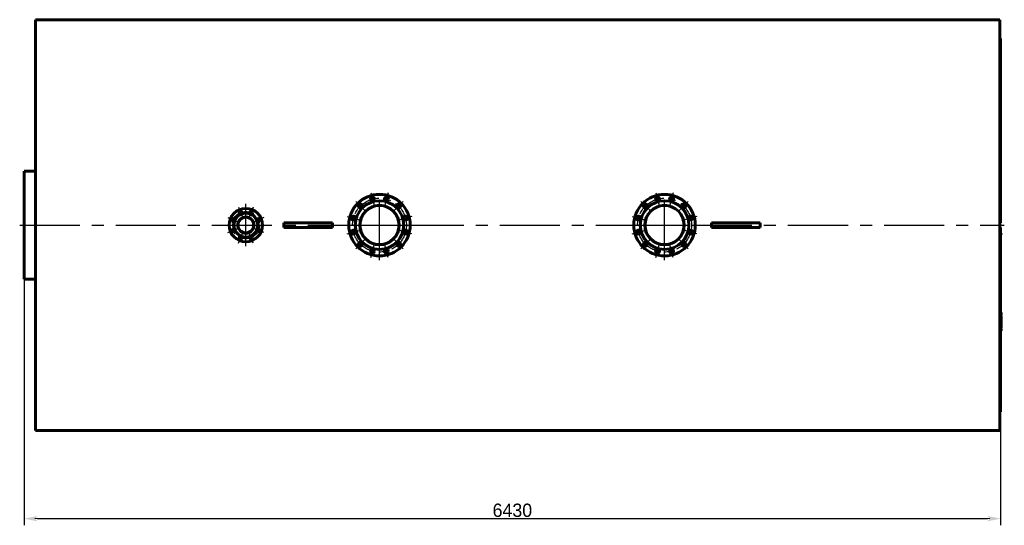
# Model space of a CAD drawing. Header units: millimetres. Extents: x 0 to 5973, y -173 to 841.
# Tile 6 of 6: x 5454 to 5973, y -158 to 108. Entities that reach past the tile are written whole.
import ezdxf

# ---------------------------------------------------------------- set-up
doc = ezdxf.new("R2010")
doc.units = ezdxf.units.MM
for name, pattern in [('CENTER_per16_scale0.498956', [25.346941, 15.841838, -3.168368, 3.168368, -3.168368]), ('CENTER_per1_scale0.354331', [18, 11.25, -2.25, 2.25, -2.25]), ('CENTER_per1_scale0.511811', [26, 16.25, -3.25, 3.25, -3.25]), ('CENTER_per5_scale0.866142', [44, 27.5, -5.5, 5.5, -5.5]), ('CENTER_per7f_scale0.995877', [50.590551, 31.619094, -6.323819, 6.323819, -6.323819]), ('CENTER_per8_scale0.996555', [50.625, 31.640625, -6.328125, 6.328125, -6.328125]), ('CENTER_perc_scale0.463818', [23.561945, 14.726216, -2.945243, 2.945243, -2.945243])]:
    doc.linetypes.add(name, pattern=pattern)
doc.styles.add('TextStyle_1', font='T-FLEX Type A.TTF', dxfattribs={"height": 7})
doc.dimstyles.new('DIM_ST_1', dxfattribs={"dimtxt": 7, "dimasz": 7, "dimexe": 3.5, "dimexo": 0, "dimgap": 0.875, "dimtad": 1, "dimlfac": 12.5, "dimrnd": 0.01, "dimdsep": 46, "dimtxsty": 'TextStyle_1', "dimblk": 'Arrow_3_C7_Status', "dimcen": 0.09, "dimclrd": 7, "dimclre": 7, "dimclrt": 7, "dimazin": 0, "dimtfac": 1, "dimtdec": 0, "dimtmove": 0, "dimatfit": 0, "dimldrblk": 'NONE', "dimfxl": 1, "dimtvp": 1, "dimtolj": 1, "dimarcsym": 0})

# ---------------------------------------------------------------- blocks, each defined once
blk = doc.blocks.new('Arrow_3_C7_Status')
at = {"color": 7, "linetype": 'Continuous', "lineweight": 0}
blk.add_line((-1, 0), (-0.8, 0), dxfattribs=at)
at = {"color": 7}
blk.add_solid([(-1, -0.2), (0, 0), (-0.8, 0), (-1, 0.2)], dxfattribs=at)
blk = doc.blocks.new('*D14')
at = {"color": 7, "lineweight": -2}
for p, q in [((-257.37, 0), (-257.37, -158.08)), ((257.03, -98.32), (257.03, -158.08)), ((-250.37, -154.58), (250.03, -154.58))]:
    blk.add_line(p, q, dxfattribs=at)
at = {"layer": 'Defpoints', "color": 0}
for p in [(-257.37, 0), (257.03, -98.32), (257.03, -154.58)]:
    blk.add_point(p, dxfattribs=at)
at = {"color": 7, "lineweight": -2, "xscale": 7, "yscale": 7, "zscale": 7}
for p, rotation in [((-257.37, -154.58), 180), ((257.03, -154.58), 360)]:
    blk.add_blockref('Arrow_3_C7_Status', p, dxfattribs=dict(at, rotation=rotation))
at = {"color": 7, "insert": (-0.17, -150.21), "char_height": 7, "attachment_point": 5, "style": 'TextStyle_1'}
blk.add_mtext('\\A1;6430{\\H0.5x;\\S^ ;}', dxfattribs=at)
blk = doc.blocks.new('_None')
blk = doc.blocks.new('Проекция_16')
at = {"color": 7, "linetype": 'Continuous', "lineweight": 60}
for p, q in [((-251.4488, 108.16), (-251.4488, -108.16)), ((-227.0488, 108.16), (-251.4488, 108.16)), ((-227.0488, 108.16), (238.472, 108.16)), ((256.632, 108.16), (238.472, 108.16)), ((256.632, 108.16), (256.632, -108.16)), ((257.032, 98.32), (256.632, 98.32)), ((257.032, 1.68824), (257.032, 98.32)), ((-257.368, 28.4), (-257.368, 28.35329)), ((-251.4488, 28.4), (-257.368, 28.4)), ((-257.368, 28.35329), (-257.368, -28.4)), ((-120.568, 1.2), (-120.33682, 1.2)), ((-120.568, -1.2), (-120.568, 1.2)), ((-118.03188, 1.2), (-120.33682, 1.2)), ((-111.248, 1.2), (-118.03188, 1.2)), ((-104.288, 1.2), (-111.248, 1.2)), ((-97.50412, 1.2), (-104.288, 1.2)), ((-95.19918, 1.2), (-97.50412, 1.2)), ((-95.19918, 1.2), (-94.968, 1.2)), ((-94.968, 1.2), (-94.968, -1.2)), ((104.792, 1.2), (105.02318, 1.2)), ((104.792, -1.2), (104.792, 1.2)), ((107.32812, 1.2), (105.02318, 1.2)), ((114.112, 1.2), (107.32812, 1.2)), ((121.072, 1.2), (114.112, 1.2)), ((127.85588, 1.2), (121.072, 1.2)), ((130.16082, 1.2), (127.85588, 1.2)), ((130.16082, 1.2), (130.392, 1.2)), ((130.392, 1.2), (130.392, -1.2)), ((257.032, 1.2), (256.632, 1.2)), ((257.032, 1.68824), (257.032, 1.2)), ((-120.33682, -1.2), (-120.568, -1.2)), ((-118.03188, -1.2), (-120.33682, -1.2)), ((-111.248, -1.2), (-118.03188, -1.2)), ((-104.288, -1.2), (-111.248, -1.2)), ((-97.50412, -1.2), (-104.288, -1.2)), ((-95.19918, -1.2), (-97.50412, -1.2)), ((-94.968, -1.2), (-95.19918, -1.2)), ((105.02318, -1.2), (104.792, -1.2)), ((107.32812, -1.2), (105.02318, -1.2)), ((114.112, -1.2), (107.32812, -1.2)), ((121.072, -1.2), (114.112, -1.2)), ((127.85588, -1.2), (121.072, -1.2)), ((130.16082, -1.2), (127.85588, -1.2)), ((130.392, -1.2), (130.16082, -1.2)), ((256.632, -1.2), (257.032, -1.2)), ((257.032, -1.2), (257.032, -1.68824)), ((257.032, -1.68824), (257.032, -98.32)), ((257.368, -4.38429), (257.032, -4.38429)), ((257.368, -4.39999), (257.032, -4.39999)), ((257.368, -4.95131), (257.032, -4.95131)), ((257.368, -4.95132), (257.032, -4.95132)), ((257.368, -4.95418), (257.032, -4.95418)), ((257.368, -4.96784), (257.032, -4.96784)), ((257.368, -4.39909), (257.368, -4.38429)), ((257.368, -4.95131), (257.368, -4.39999)), ((257.368, -4.95132), (257.368, -4.95131)), ((257.368, -4.95418), (257.368, -4.95236)), ((257.368, -4.96784), (257.368, -4.95418)), ((-257.368, -28.4), (-251.4488, -28.4)), ((257.368, -46.00001), (257.032, -46.00001)), ((257.368, -47.00822), (257.368, -46.00001)), ((257.368, -47.49669), (257.032, -47.49669)), ((257.368, -47.49762), (257.032, -47.49762)), ((257.368, -47.51421), (257.032, -47.51421)), ((257.368, -47.70207), (257.032, -47.70207)), ((257.368, -48.45964), (257.032, -48.45964)), ((257.368, -48.61602), (257.032, -48.61602)), ((257.368, -48.67848), (257.032, -48.67848)), ((257.368, -49.35165), (257.032, -49.35165)), ((257.368, -51.06615), (257.032, -51.06615)), ((257.368, -47.49669), (257.368, -47.00822)), ((257.368, -47.49762), (257.368, -47.49749)), ((257.368, -47.51421), (257.368, -47.49762)), ((257.368, -48.45964), (257.368, -47.70207)), ((257.368, -48.61602), (257.368, -48.45964)), ((257.368, -48.67773), (257.368, -48.61619)), ((257.368, -48.71141), (257.368, -48.67845)), ((257.368, -49.15961), (257.368, -48.71141)), ((257.368, -49.21012), (257.368, -49.15961)), ((257.368, -49.35025), (257.368, -49.21012)), ((257.368, -49.38367), (257.368, -49.35165)), ((257.368, -49.83432), (257.368, -49.38367)), ((257.368, -49.88374), (257.368, -49.83432)), ((257.368, -50.03036), (257.368, -49.88374)), ((257.368, -50.09619), (257.368, -50.0314)), ((257.368, -50.71623), (257.368, -50.09619)), ((257.368, -51.06521), (257.368, -50.71623)), ((257.368, -51.8246), (257.368, -51.06615)), ((257.368, -51.82383), (257.368, -51.82086)), ((257.368, -52.83146), (257.368, -51.8246)), ((257.368, -52.83146), (257.032, -52.83146)), ((257.368, -53.11208), (257.032, -53.11208)), ((257.368, -54.16105), (257.032, -54.16105)), ((257.368, -54.16105), (257.032, -54.16105)), ((257.368, -54.4093), (257.032, -54.4093)), ((257.368, -55.19941), (257.032, -55.19941)), ((257.368, -55.59999), (257.032, -55.59999)), ((257.368, -53.11208), (257.368, -52.83146)), ((257.368, -54.16105), (257.368, -53.11208)), ((257.368, -54.16105), (257.368, -54.16105)), ((257.368, -55.19941), (257.368, -54.4093)), ((257.368, -55.59999), (257.368, -55.19941)), ((256.632, -98.32), (257.032, -98.32)), ((-251.4488, -108.16), (256.632, -108.16))]:
    blk.add_line(p, q, dxfattribs=at)
at = {"color": 7, "linetype": 'CENTER_per1_scale0.511811', "lineweight": 25}
for p, q in [((-74.71631, 16.97454), (-72.97015, 10.45776)), ((-65.61969, 16.97454), (-67.36585, 10.45776)), ((75.44369, 16.97454), (77.18985, 10.45776)), ((84.54031, 16.97454), (82.79415, 10.45776)), ((-82.59422, 12.42622), (-77.82361, 7.65561)), ((-57.74178, 12.42622), (-62.51239, 7.65561)), ((67.56578, 12.42622), (72.33639, 7.65561)), ((92.41822, 12.42622), (87.64761, 7.65561)), ((-87.14254, 4.54831), (-80.62576, 2.80215)), ((-53.19346, 4.54831), (-59.71024, 2.80215)), ((63.01746, 4.54831), (69.53424, 2.80215)), ((96.96654, 4.54831), (90.44976, 2.80215)), ((-87.14254, -4.54831), (-80.62576, -2.80215)), ((-53.19346, -4.54831), (-59.71024, -2.80215)), ((63.01746, -4.54831), (69.53424, -2.80215)), ((96.96654, -4.54831), (90.44976, -2.80215)), ((-82.59422, -12.42622), (-77.82361, -7.65561)), ((-57.74178, -12.42622), (-62.51239, -7.65561)), ((67.56578, -12.42622), (72.33639, -7.65561)), ((92.41822, -12.42622), (87.64761, -7.65561)), ((-74.71631, -16.97454), (-72.97015, -10.45776)), ((-65.61969, -16.97454), (-67.36585, -10.45776)), ((75.44369, -16.97454), (77.18985, -10.45776)), ((84.54031, -16.97454), (82.79415, -10.45776))]:
    blk.add_line(p, q, dxfattribs=at)
at = {"color": 7, "linetype": 'CENTER_per8_scale0.996555', "lineweight": 25}
for p, q in [((-70.168, -18.53333), (-70.168, 18.53333)), ((79.992, -18.53333), (79.992, 18.53333)), ((-88.70133, 0), (-51.63467, 0)), ((61.45867, 0), (98.52533, 0))]:
    blk.add_line(p, q, dxfattribs=at)
at = {"color": 7, "linetype": 'CENTER_per5_scale0.866142', "lineweight": 25}
for p, q in [((-140.568, -11.13333), (-140.568, 11.13333)), ((-151.70133, 0), (-129.43467, 0))]:
    blk.add_line(p, q, dxfattribs=at)
at = {"color": 7, "linetype": 'CENTER_per1_scale0.354331', "lineweight": 25}
for p, q in [((-144.49178, 9.47284), (-142.15486, 3.83102)), ((-136.64422, 9.47284), (-138.98114, 3.83102)), ((-150.04084, 3.92378), (-144.39902, 1.58686)), ((-131.09516, 3.92378), (-136.73698, 1.58686)), ((-150.04084, -3.92378), (-144.39902, -1.58686)), ((-144.49178, -9.47284), (-142.15486, -3.83102)), ((-136.64422, -9.47284), (-138.98114, -3.83102)), ((-131.09516, -3.92378), (-136.73698, -1.58686))]:
    blk.add_line(p, q, dxfattribs=at)
at = {"color": 7, "linetype": 'CENTER_per7f_scale0.995877', "lineweight": 25}
blk.add_line((-259.70133, 0), (258.96533, 0), dxfattribs=at)
at = {"color": 7, "lineweight": 60, "flags": 128}
blk.add_lwpolyline([(257.368, -50.03141), (257.21597, -50.03141), (257.032, -50.03141)], dxfattribs=at)
at = {"color": 7, "linetype": 'Continuous', "lineweight": 60}
for centre, radius in [((-70.168, 0), 16.2), ((79.992, 0), 16.2), ((-70.168, 0), 12.8), ((-80.20892, 10.04092), 1.04), ((-70.168, 0), 10.416), ((-73.84323, 13.71615), 1.04), ((-66.49277, 13.71615), 1.04), ((-60.12708, 10.04092), 1.04), ((79.992, 0), 12.8), ((69.95108, 10.04092), 1.04), ((79.992, 0), 10.416), ((76.31677, 13.71615), 1.04), ((83.66723, 13.71615), 1.04), ((90.03292, 10.04092), 1.04), ((-140.568, 0), 8.8), ((-140.568, 0), 6.44), ((-140.568, 0), 6.32), ((-143.32332, 6.65193), 0.72), ((-137.81268, 6.65193), 0.72), ((-70.168, 0), 10.28), ((79.992, 0), 10.28), ((-147.21993, 2.75532), 0.72), ((-140.568, 0), 4.284), ((-140.568, 0), 4.124), ((-133.91607, 2.75532), 0.72), ((-83.88415, 3.67523), 1.04), ((-56.45185, 3.67523), 1.04), ((66.27585, 3.67523), 1.04), ((93.70815, 3.67523), 1.04), ((-147.21993, -2.75532), 0.72), ((-133.91607, -2.75532), 0.72), ((-83.88415, -3.67523), 1.04), ((-56.45185, -3.67523), 1.04), ((66.27585, -3.67523), 1.04), ((93.70815, -3.67523), 1.04), ((-143.32332, -6.65193), 0.72), ((-137.81268, -6.65193), 0.72), ((-80.20892, -10.04092), 1.04), ((-60.12708, -10.04092), 1.04), ((69.95108, -10.04092), 1.04), ((90.03292, -10.04092), 1.04), ((-73.84323, -13.71615), 1.04), ((-66.49277, -13.71615), 1.04), ((76.31677, -13.71615), 1.04), ((83.66723, -13.71615), 1.04)]:
    blk.add_circle(centre, radius, dxfattribs=at)
at = {"color": 7, "linetype": 'CENTER_per16_scale0.498956', "lineweight": 25}
for centre in [(-70.168, 0), (79.992, 0)]:
    blk.add_circle(centre, 14.2, dxfattribs=at)
at = {"color": 7, "linetype": 'CENTER_perc_scale0.463818', "lineweight": 25}
blk.add_circle((-140.568, 0), 7.2, dxfattribs=at)
dim = blk.add_linear_dim(base=(257.032, -154.58), p1=(-257.368, 0), p2=(257.032, -98.32), text='<>{\\H0.5x;\\S^ ;}', dimstyle='DIM_ST_1')
dim.commit()
dim.dimension.update_dxf_attribs({"geometry": '*D14', "text_midpoint": (-0.168, -154.58), "dimtype": 160})

msp = doc.modelspace()

# ---------------------------------------------------------------- block references
msp.add_blockref('Проекция_16', (5713.89, 0))

doc.saveas('drawing.dxf')
